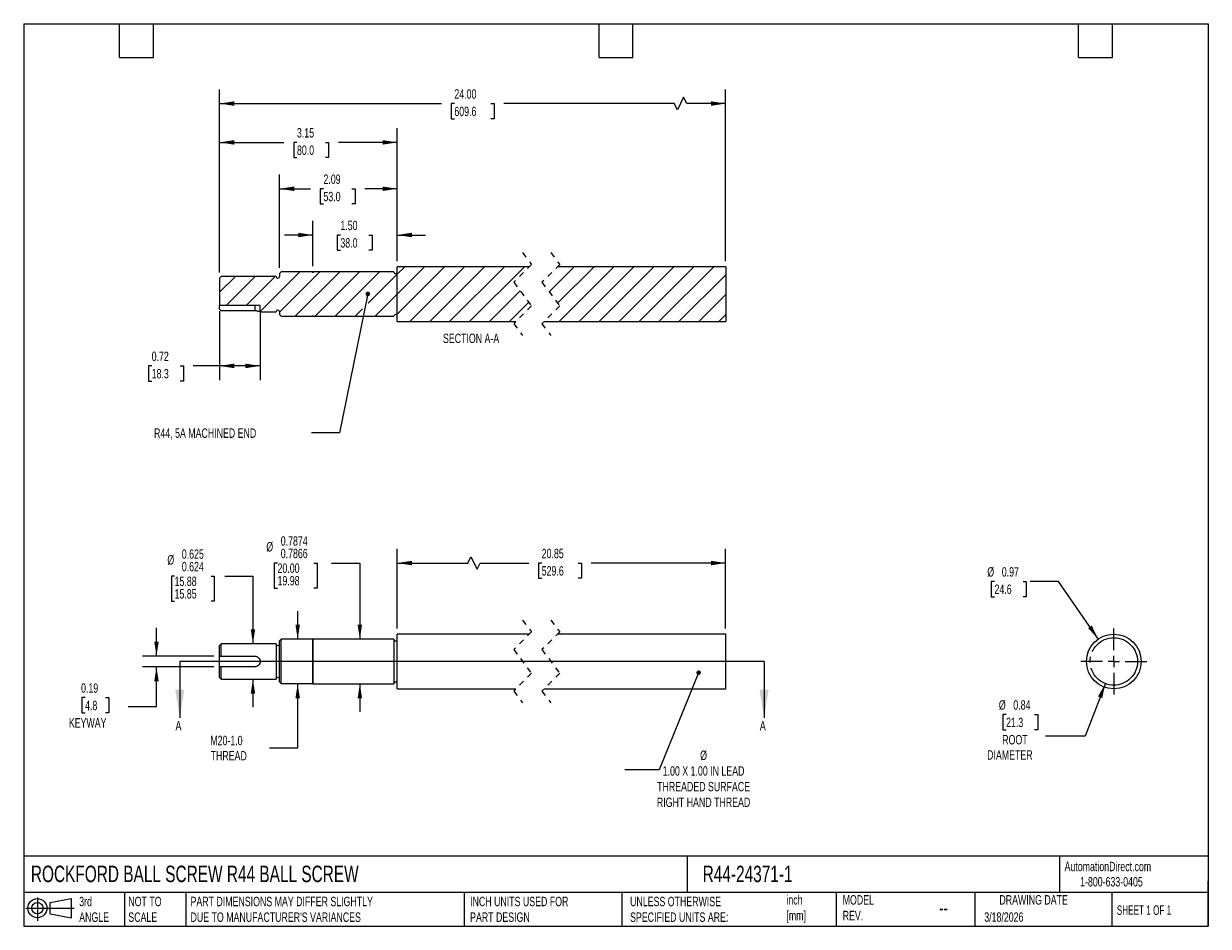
# Model space of a CAD drawing. Header units: inches. Extents: x 0.5 to 21.5, y 0.5 to 16.5.
import ezdxf

# ---------------------------------------------------------------- set-up
doc = ezdxf.new("R2010")
doc.units = ezdxf.units.IN
doc.header["$LTSCALE"] = 2
doc.header["$MEASUREMENT"] = 0
for name, pattern in [('SLD-Center', [0.75, 0.6, -0.05, 0.05, -0.05]), ('SLD-Dashed', [0.075, 0.05, -0.025]), ('SLD-Solid', [0])]:
    doc.linetypes.add(name, pattern=pattern)
for name, color, linetype in [('CENTER', 40, 'SLD-Center'), ('HATCH', 6, 'SLD-Solid'), ('SLD-DEFPOINTS', 7, 'Continuous')]:
    doc.layers.add(name, color=color, linetype=linetype)
doc.layers.add('DIMENSIONS', color=140, linetype='SLD-Solid', lineweight=25)
doc.layers.add('TEXT', color=140, linetype='SLD-Solid', lineweight=25)
doc.styles.add('SLDTEXTSTYLE0', font='TXT', dxfattribs={"width": 0.7})
doc.styles.add('SLDTEXTSTYLE1', font='TXT', dxfattribs={"width": 0.65})
doc.dimstyles.new('SLDDIMSTYLE0', dxfattribs={"dimtxt": 0.169922, "dimasz": 0.26, "dimexe": 0, "dimexo": 0.0625, "dimgap": 0.04248, "dimtad": 0, "dimtih": 1, "dimtoh": 1, "dimrnd": 1e-09, "dimdsep": 46, "dimtxsty": 'SLDTEXTSTYLE0', "dimsah": 1, "dimcen": 0.09, "dimadec": 0, "dimazin": 2, "dimtfac": 1, "dimtmove": 0, "dimatfit": 0, "dimfxl": 0, "dimfrac": 2, "dimtolj": 1, "dimtzin": 12, "dimarcsym": 0})
doc.dimstyles.new('SLDDIMSTYLE1', dxfattribs={"dimtxt": 0.169922, "dimasz": 0.26, "dimexe": 0, "dimexo": 0.0625, "dimgap": 0.04248, "dimtad": 0, "dimtih": 1, "dimtoh": 1, "dimdec": 3, "dimrnd": 1e-09, "dimdsep": 46, "dimtxsty": 'SLDTEXTSTYLE0', "dimsah": 1, "dimcen": 0.09, "dimadec": 0, "dimazin": 2, "dimlim": 1, "dimtm": 0.001, "dimtfac": 1, "dimtdec": 3, "dimtmove": 0, "dimatfit": 0, "dimfxl": 0, "dimfrac": 2, "dimtolj": 1, "dimtzin": 12, "dimarcsym": 0})
doc.dimstyles.new('SLDDIMSTYLE10', dxfattribs={"dimtxt": 0.169922, "dimasz": 0.26, "dimexe": 0, "dimexo": 0.0625, "dimgap": 0.04248, "dimtad": 0, "dimtih": 1, "dimtoh": 1, "dimrnd": 1e-09, "dimzin": 4, "dimdsep": 46, "dimtxsty": 'SLDTEXTSTYLE0', "dimsah": 1, "dimcen": 0.09, "dimadec": 0, "dimazin": 1, "dimtfac": 1, "dimtofl": 0, "dimtmove": 0, "dimatfit": 3, "dimfxl": 0, "dimfrac": 2, "dimtolj": 1, "dimtzin": 12, "dimarcsym": 0})
doc.dimstyles.new('SLDDIMSTYLE2', dxfattribs={"dimtxt": 0.169922, "dimasz": 0.26, "dimexe": 0, "dimexo": 0.0625, "dimgap": 0.04248, "dimtad": 0, "dimtih": 1, "dimtoh": 1, "dimrnd": 1e-09, "dimzin": 12, "dimdsep": 46, "dimtxsty": 'SLDTEXTSTYLE0', "dimsah": 1, "dimcen": 0.09, "dimadec": 0, "dimazin": 3, "dimtfac": 1, "dimtmove": 0, "dimatfit": 0, "dimfxl": 0, "dimfrac": 2, "dimtolj": 1, "dimtzin": 12, "dimarcsym": 0})
doc.dimstyles.new('SLDDIMSTYLE3', dxfattribs={"dimtxt": 0.169922, "dimasz": 0.26, "dimexe": 0, "dimexo": 0.0625, "dimgap": 0.04248, "dimtad": 0, "dimtih": 1, "dimtoh": 1, "dimdec": 4, "dimrnd": 1e-09, "dimdsep": 46, "dimtxsty": 'SLDTEXTSTYLE0', "dimsah": 1, "dimcen": 0.09, "dimadec": 0, "dimazin": 2, "dimlim": 1, "dimtp": -0.0003, "dimtm": 0.0011, "dimtfac": 1, "dimtdec": 4, "dimtmove": 0, "dimatfit": 0, "dimfxl": 0, "dimfrac": 2, "dimtolj": 1, "dimtzin": 4, "dimarcsym": 0})
doc.dimstyles.new('SLDDIMSTYLE4', dxfattribs={"dimtxt": 0.169922, "dimasz": 0.26, "dimexe": 0, "dimexo": 0.0625, "dimgap": 0.04248, "dimtad": 0, "dimtih": 1, "dimtoh": 1, "dimrnd": 1e-09, "dimzin": 12, "dimdsep": 46, "dimtxsty": 'SLDTEXTSTYLE0', "dimsah": 1, "dimcen": 0.09, "dimadec": 0, "dimazin": 3, "dimtfac": 1, "dimtofl": 0, "dimtmove": 0, "dimatfit": 3, "dimfxl": 0, "dimfrac": 2, "dimtolj": 1, "dimtzin": 12, "dimarcsym": 0})
doc.dimstyles.new('SLDDIMSTYLE5', dxfattribs={"dimtxt": 0.18, "dimasz": 0.08, "dimexe": 0, "dimexo": 0.0625, "dimgap": 0, "dimtad": 0, "dimtih": 1, "dimtoh": 1, "dimdec": 0, "dimrnd": 1e-09, "dimzin": 0, "dimdsep": 46, "dimtxsty": 'Standard', "dimblk1": 'DOT', "dimblk2": 'DOT', "dimsah": 1, "dimcen": 0.09, "dimadec": 0, "dimazin": 0, "dimtfac": 0.08, "dimtdec": 0, "dimtofl": 0, "dimtmove": 0, "dimatfit": 3, "dimldrblk": 'DOT', "dimfxl": 0, "dimfrac": 2, "dimtolj": 1, "dimtzin": 0, "dimarcsym": 0})
doc.dimstyles.new('SLDDIMSTYLE6', dxfattribs={"dimtxt": 0.169922, "dimasz": 0.26, "dimexe": 0, "dimexo": 0.0625, "dimgap": 0.04248, "dimtad": 0, "dimtih": 1, "dimtoh": 1, "dimrnd": 1e-09, "dimdsep": 46, "dimtxsty": 'SLDTEXTSTYLE0', "dimsah": 1, "dimcen": 0, "dimadec": 0, "dimazin": 2, "dimtfac": 1, "dimtofl": 0, "dimtmove": 0, "dimatfit": 3, "dimfxl": 0, "dimfrac": 2, "dimtolj": 1, "dimtzin": 12, "dimarcsym": 0})
doc.dimstyles.new('SLDDIMSTYLE7', dxfattribs={"dimtxt": 0.169922, "dimasz": 0.26, "dimexe": 0, "dimexo": 0.0625, "dimgap": 0.04248, "dimtad": 0, "dimtih": 1, "dimtoh": 1, "dimrnd": 1e-09, "dimdsep": 46, "dimtxsty": 'SLDTEXTSTYLE0', "dimsah": 1, "dimcen": 0, "dimadec": 0, "dimazin": 2, "dimtfac": 1, "dimtofl": 0, "dimtmove": 0, "dimatfit": 3, "dimfxl": 0, "dimfrac": 2, "dimtolj": 1, "dimtzin": 12, "dimarcsym": 0})
doc.dimstyles.new('SLDDIMSTYLE8', dxfattribs={"dimtxt": 0.169922, "dimasz": 0.26, "dimexe": 0, "dimexo": 0.0625, "dimgap": 0.04248, "dimtad": 0, "dimtih": 1, "dimtoh": 1, "dimrnd": 1e-09, "dimdsep": 46, "dimtxsty": 'SLDTEXTSTYLE0', "dimsah": 1, "dimcen": 0.09, "dimadec": 0, "dimazin": 2, "dimtfac": 1, "dimtofl": 0, "dimtmove": 0, "dimatfit": 3, "dimfxl": 0, "dimfrac": 2, "dimtolj": 1, "dimtzin": 12, "dimarcsym": 0})
doc.dimstyles.new('SLDDIMSTYLE9', dxfattribs={"dimtxt": 0.169922, "dimasz": 0.26, "dimexe": 0, "dimexo": 0.0625, "dimgap": 0.04248, "dimtad": 0, "dimtih": 1, "dimtoh": 1, "dimrnd": 1e-09, "dimzin": 4, "dimdsep": 46, "dimtxsty": 'SLDTEXTSTYLE0', "dimsah": 1, "dimcen": 0.09, "dimadec": 0, "dimazin": 1, "dimtfac": 1, "dimtmove": 0, "dimatfit": 0, "dimfxl": 0, "dimfrac": 2, "dimtolj": 1, "dimtzin": 12, "dimarcsym": 0})

# ---------------------------------------------------------------- blocks, each defined once
blk = doc.blocks.new('Block11')
at = {"color": 7, "linetype": 'SLD-Solid', "lineweight": 18}
for p, q in [((0, 0.227), (0.856, 0.227)), ((0.204, 0.418), (0.204, 0)), ((0.431, 0.328), (0.801, 0.396)), ((0.431, 0.126), (0.431, 0.328)), ((0.801, 0.396), (0.801, 0.058)), ((0.431, 0.126), (0.801, 0.058))]:
    blk.add_line(p, q, dxfattribs=at)
for radius in [0.169, 0.101]:
    blk.add_circle((0.204, 0.227), radius, dxfattribs=at)
blk = doc.blocks.new('Block12')
at = {"layer": 'SLD-DEFPOINTS'}
blk.add_blockref('Block11', (0, 0), dxfattribs=at)
blk = doc.blocks.new('_D')
at = {"layer": 'DIMENSIONS'}
for p, q in [((2.854, 5.288), (2.854, 5.788)), ((3.872, 5.288), (2.604, 5.288)), ((3.872, 5.101), (2.604, 5.101)), ((2.854, 4.394), (2.854, 5.101)), ((1.588, 4.553), (1.531, 4.553)), ((1.531, 4.553), (1.531, 4.283)), ((1.951, 4.553), (2.008, 4.553)), ((2.008, 4.553), (2.008, 4.283)), ((1.531, 4.283), (1.588, 4.283)), ((2.008, 4.283), (1.951, 4.283)), ((2.354, 4.394), (2.854, 4.394))]:
    blk.add_line(p, q, dxfattribs=at)
for points in [[(2.854, 5.288), (2.894, 5.548), (2.814, 5.548)], [(2.854, 5.101), (2.814, 4.841), (2.894, 4.841)]]:
    blk.add_solid(points, dxfattribs=at)
at = {"layer": 'DIMENSIONS', "char_height": 0.1667, "attachment_point": 1, "style": 'SLDTEXTSTYLE0'}
for s, insert in [('0.19', (1.517, 4.806)), ('4.8', (1.588, 4.498)), ('KEYWAY', (1.3, 4.19))]:
    blk.add_mtext(s, dxfattribs=dict(at, insert=insert))
blk = doc.blocks.new('_D_1')
at = {"layer": 'DIMENSIONS'}
for p, q in [((3.175, 6.707), (3.118, 6.707)), ((3.118, 6.707), (3.118, 6.262)), ((3.822, 6.707), (3.879, 6.707)), ((3.879, 6.707), (3.879, 6.262)), ((4.064, 6.707), (4.564, 6.707)), ((4.564, 6.707), (4.564, 5.507)), ((3.118, 6.262), (3.175, 6.262)), ((3.879, 6.262), (3.822, 6.262)), ((4.564, 4.882), (4.564, 4.382))]:
    blk.add_line(p, q, dxfattribs=at)
for points in [[(4.564, 5.507), (4.604, 5.767), (4.524, 5.767)], [(4.564, 4.882), (4.524, 4.622), (4.604, 4.622)]]:
    blk.add_solid(points, dxfattribs=at)
at = {"layer": 'DIMENSIONS', "char_height": 0.1667, "attachment_point": 1, "style": 'SLDTEXTSTYLE0'}
for s, insert in [('0.625', (3.303, 7.182)), ('%%c', (3.047, 7.079)), ('0.624', (3.303, 6.96)), ('15.88', (3.175, 6.699)), ('15.85', (3.175, 6.477))]:
    blk.add_mtext(s, dxfattribs=dict(at, insert=insert))
blk = doc.blocks.new('_D_2')
at = {"layer": 'DIMENSIONS'}
for p, q in [((5.357, 5.588), (5.357, 6.088)), ((5.357, 3.662), (5.357, 4.801)), ((4.857, 3.662), (5.357, 3.662))]:
    blk.add_line(p, q, dxfattribs=at)
for points in [[(5.357, 5.588), (5.397, 5.848), (5.317, 5.848)], [(5.357, 4.801), (5.317, 4.541), (5.397, 4.541)]]:
    blk.add_solid(points, dxfattribs=at)
at = {"layer": 'DIMENSIONS', "char_height": 0.1667, "attachment_point": 1, "style": 'SLDTEXTSTYLE0'}
for s, insert in [('M20-1.0', (3.808, 3.877)), ('THREAD', (3.814, 3.607))]:
    blk.add_mtext(s, dxfattribs=dict(at, insert=insert))
blk = doc.blocks.new('_D_3')
at = {"layer": 'DIMENSIONS'}
for p, q in [((5, 6.939), (4.943, 6.939)), ((4.943, 6.939), (4.943, 6.495)), ((5.646, 6.939), (5.703, 6.939)), ((5.703, 6.939), (5.703, 6.495)), ((5.959, 6.939), (6.459, 6.939)), ((6.459, 6.939), (6.459, 5.588)), ((4.943, 6.495), (5, 6.495)), ((5.703, 6.495), (5.646, 6.495)), ((6.459, 4.801), (6.459, 4.301))]:
    blk.add_line(p, q, dxfattribs=at)
for points in [[(6.459, 5.588), (6.499, 5.848), (6.419, 5.848)], [(6.459, 4.801), (6.419, 4.541), (6.499, 4.541)]]:
    blk.add_solid(points, dxfattribs=at)
at = {"layer": 'DIMENSIONS', "char_height": 0.1667, "attachment_point": 1, "style": 'SLDTEXTSTYLE0'}
for s, insert in [('0.7874', (5.057, 7.414)), ('%%c', (4.801, 7.311)), ('0.7866', (5.057, 7.192)), ('20.00', (5, 6.932)), ('19.98', (5, 6.71))]:
    blk.add_mtext(s, dxfattribs=dict(at, insert=insert))
blk = doc.blocks.new('_D_4')
at = {"layer": 'DIMENSIONS'}
for p, q in [((7.122, 5.779), (7.122, 7.189)), ((12.944, 5.779), (12.944, 7.189)), ((7.122, 6.939), (8.372, 6.939)), ((8.372, 6.939), (8.427, 7.05)), ((8.427, 7.05), (8.538, 6.828)), ((8.538, 6.828), (8.594, 6.939)), ((8.594, 6.939), (9.452, 6.939)), ((9.683, 6.939), (9.626, 6.939)), ((9.626, 6.939), (9.626, 6.669)), ((10.329, 6.939), (10.386, 6.939)), ((10.386, 6.939), (10.386, 6.669)), ((12.944, 6.939), (10.559, 6.939)), ((9.626, 6.669), (9.683, 6.669)), ((10.386, 6.669), (10.329, 6.669))]:
    blk.add_line(p, q, dxfattribs=at)
for points in [[(7.122, 6.939), (7.382, 6.899), (7.382, 6.979)], [(12.944, 6.939), (12.684, 6.979), (12.684, 6.899)]]:
    blk.add_solid(points, dxfattribs=at)
at = {"layer": 'DIMENSIONS', "char_height": 0.1667, "attachment_point": 1, "style": 'SLDTEXTSTYLE0'}
for s, insert in [('20.85', (9.683, 7.192)), ('529.6', (9.683, 6.884))]:
    blk.add_mtext(s, dxfattribs=dict(at, insert=insert))
blk = doc.blocks.new('_Dot')
at = {"color": 0, "linetype": 'ByBlock', "lineweight": -2}
blk.add_line((-0.5, 0), (-1, 0), dxfattribs=at)
at = {"color": 0, "linetype": 'ByBlock', "const_width": 0.5}
blk.add_lwpolyline([(-0.25, 0, 1), (0.25, 0, 1)], format="xyb", close=True, dxfattribs=at)
blk = doc.blocks.new('_D_5')
at = {"layer": 'DIMENSIONS'}
for p, q in [((19.675, 4.802), (19.318, 3.872)), ((17.915, 4.254), (17.858, 4.254)), ((17.858, 4.254), (17.858, 3.984)), ((18.42, 4.254), (18.477, 4.254)), ((18.477, 4.254), (18.477, 3.984)), ((17.858, 3.984), (17.915, 3.984)), ((18.477, 3.984), (18.42, 3.984)), ((19.318, 3.872), (18.613, 3.872))]:
    blk.add_line(p, q, dxfattribs=at)
blk.add_solid([(19.675, 4.802), (19.544, 4.574), (19.619, 4.545)], dxfattribs=at)
at = {"layer": 'DIMENSIONS', "char_height": 0.1667, "attachment_point": 1, "style": 'SLDTEXTSTYLE0'}
for s, insert in [('%%c', (17.787, 4.507)), ('0.84', (18.043, 4.507)), ('21.3', (17.915, 4.199)), ('ROOT', (17.847, 3.891)), ('DIAMETER', (17.579, 3.621))]:
    blk.add_mtext(s, dxfattribs=dict(at, insert=insert))
blk = doc.blocks.new('_D_6')
at = {"layer": 'DIMENSIONS'}
for p, q in [((17.71, 6.613), (17.653, 6.613)), ((17.653, 6.613), (17.653, 6.343)), ((18.215, 6.613), (18.272, 6.613)), ((18.272, 6.613), (18.272, 6.343)), ((18.844, 6.613), (18.344, 6.613)), ((19.549, 5.593), (18.844, 6.613)), ((17.653, 6.343), (17.71, 6.343)), ((18.272, 6.343), (18.215, 6.343))]:
    blk.add_line(p, q, dxfattribs=at)
blk.add_solid([(19.549, 5.593), (19.434, 5.83), (19.369, 5.784)], dxfattribs=at)
at = {"layer": 'DIMENSIONS', "char_height": 0.1667, "attachment_point": 1, "style": 'SLDTEXTSTYLE0'}
for s, insert in [('%%c', (17.582, 6.866)), ('0.97', (17.839, 6.866)), ('24.6', (17.71, 6.558))]:
    blk.add_mtext(s, dxfattribs=dict(at, insert=insert))
blk = doc.blocks.new('SW_CENTERMARKSYMBOL_0')
at = {"layer": 'CENTER', "color": 0}
for p, q in [((0, 0.2), (0, 0.585)), ((-0.2, 0), (-0.585, 0)), ((0, 0), (-0.1, 0)), ((0, 0), (0, 0.1)), ((0, 0), (0, -0.1)), ((0, 0), (0.1, 0)), ((0.2, 0), (0.585, 0)), ((0, -0.2), (0, -0.585))]:
    blk.add_line(p, q, dxfattribs=at)
blk = doc.blocks.new('_D_7')
at = {"layer": 'DIMENSIONS'}
for p, q in [((3.972, 11.402), (3.972, 10.184)), ((4.691, 11.402), (4.691, 10.184)), ((2.769, 10.434), (2.712, 10.434)), ((2.712, 10.434), (2.712, 10.164)), ((3.274, 10.434), (3.331, 10.434)), ((3.331, 10.434), (3.331, 10.164)), ((3.972, 10.434), (3.504, 10.434)), ((4.691, 10.434), (3.972, 10.434)), ((2.712, 10.164), (2.769, 10.164)), ((3.331, 10.164), (3.274, 10.164))]:
    blk.add_line(p, q, dxfattribs=at)
for points in [[(3.972, 10.434), (4.232, 10.394), (4.232, 10.474)], [(4.691, 10.434), (4.431, 10.474), (4.431, 10.394)]]:
    blk.add_solid(points, dxfattribs=at)
at = {"layer": 'DIMENSIONS', "char_height": 0.1667, "attachment_point": 1, "style": 'SLDTEXTSTYLE0'}
for s, insert in [('0.72', (2.769, 10.687)), ('18.3', (2.769, 10.379))]:
    blk.add_mtext(s, dxfattribs=dict(at, insert=insert))
blk = doc.blocks.new('_D_8')
at = {"layer": 'DIMENSIONS'}
for p, q in [((5.626, 12.2), (5.626, 13.004)), ((7.122, 12.292), (7.122, 13.004)), ((5.626, 12.754), (5.126, 12.754)), ((6.114, 12.754), (6.057, 12.754)), ((6.057, 12.754), (6.057, 12.484)), ((6.619, 12.754), (6.676, 12.754)), ((6.676, 12.754), (6.676, 12.484)), ((7.122, 12.754), (7.622, 12.754)), ((6.057, 12.484), (6.114, 12.484)), ((6.676, 12.484), (6.619, 12.484))]:
    blk.add_line(p, q, dxfattribs=at)
for points in [[(5.626, 12.754), (5.366, 12.794), (5.366, 12.714)], [(7.122, 12.754), (7.382, 12.714), (7.382, 12.794)]]:
    blk.add_solid(points, dxfattribs=at)
at = {"layer": 'DIMENSIONS', "char_height": 0.1667, "attachment_point": 1, "style": 'SLDTEXTSTYLE0'}
for s, insert in [('1.50', (6.114, 13.007)), ('38.0', (6.114, 12.698))]:
    blk.add_mtext(s, dxfattribs=dict(at, insert=insert))
blk = doc.blocks.new('_D_9')
at = {"layer": 'DIMENSIONS'}
for p, q in [((5.035, 12.17), (5.035, 13.824)), ((7.122, 12.292), (7.122, 13.824)), ((5.035, 13.574), (5.584, 13.574)), ((5.814, 13.574), (5.757, 13.574)), ((5.757, 13.574), (5.757, 13.304)), ((6.319, 13.574), (6.376, 13.574)), ((6.376, 13.574), (6.376, 13.304)), ((7.122, 13.574), (6.549, 13.574)), ((5.757, 13.304), (5.814, 13.304)), ((6.376, 13.304), (6.319, 13.304))]:
    blk.add_line(p, q, dxfattribs=at)
for points in [[(5.035, 13.574), (5.295, 13.534), (5.295, 13.614)], [(7.122, 13.574), (6.862, 13.614), (6.862, 13.534)]]:
    blk.add_solid(points, dxfattribs=at)
at = {"layer": 'DIMENSIONS', "char_height": 0.1667, "attachment_point": 1, "style": 'SLDTEXTSTYLE0'}
for s, insert in [('2.09', (5.814, 13.827)), ('53.0', (5.814, 13.519))]:
    blk.add_mtext(s, dxfattribs=dict(at, insert=insert))
blk = doc.blocks.new('_D_10')
at = {"layer": 'DIMENSIONS'}
for p, q in [((3.972, 12.089), (3.972, 14.646)), ((7.122, 12.292), (7.122, 14.646)), ((3.972, 14.396), (5.113, 14.396)), ((5.344, 14.396), (5.286, 14.396)), ((5.286, 14.396), (5.286, 14.126)), ((5.848, 14.396), (5.906, 14.396)), ((5.906, 14.396), (5.906, 14.126)), ((7.122, 14.396), (6.079, 14.396)), ((5.286, 14.126), (5.344, 14.126)), ((5.906, 14.126), (5.848, 14.126))]:
    blk.add_line(p, q, dxfattribs=at)
for points in [[(3.972, 14.396), (4.232, 14.356), (4.232, 14.436)], [(7.122, 14.396), (6.862, 14.436), (6.862, 14.356)]]:
    blk.add_solid(points, dxfattribs=at)
at = {"layer": 'DIMENSIONS', "char_height": 0.1667, "attachment_point": 1, "style": 'SLDTEXTSTYLE0'}
for s, insert in [('3.15', (5.344, 14.649)), ('80.0', (5.344, 14.341))]:
    blk.add_mtext(s, dxfattribs=dict(at, insert=insert))
blk = doc.blocks.new('_D_11')
at = {"layer": 'DIMENSIONS'}
for p, q in [((3.972, 12.089), (3.972, 15.334)), ((12.944, 12.292), (12.944, 15.334)), ((12.199, 15.195), (12.088, 14.973)), ((12.255, 15.084), (12.199, 15.195)), ((3.972, 15.084), (7.905, 15.084)), ((8.135, 15.084), (8.078, 15.084)), ((8.078, 15.084), (8.078, 14.814)), ((8.781, 15.084), (8.838, 15.084)), ((8.838, 15.084), (8.838, 14.814)), ((12.032, 15.084), (9.012, 15.084)), ((12.088, 14.973), (12.032, 15.084)), ((12.944, 15.084), (12.255, 15.084)), ((8.078, 14.814), (8.135, 14.814)), ((8.838, 14.814), (8.781, 14.814))]:
    blk.add_line(p, q, dxfattribs=at)
for points in [[(3.972, 15.084), (4.232, 15.044), (4.232, 15.124)], [(12.944, 15.084), (12.684, 15.124), (12.684, 15.044)]]:
    blk.add_solid(points, dxfattribs=at)
at = {"layer": 'DIMENSIONS', "char_height": 0.1667, "attachment_point": 1, "style": 'SLDTEXTSTYLE0'}
for s, insert in [('24.00', (8.135, 15.337)), ('609.6', (8.135, 15.028))]:
    blk.add_mtext(s, dxfattribs=dict(at, insert=insert))
blk = doc.blocks.new('SW_HATCH_0')
at = {"layer": 'HATCH', "color": 0}
for p, q in [((-2.691, 0.312), (-2.559, 0.444)), ((-2.691, -0.041), (-2.206, 0.444)), ((-2.691, -0.395), (-1.852, 0.444)), ((-2.691, 0.312), (-2.559, 0.444)), ((-2.691, -0.041), (-2.206, 0.444)), ((-2.691, -0.395), (-1.852, 0.444)), ((-2.691, 0.312), (-2.559, 0.444)), ((-2.691, -0.041), (-2.206, 0.444)), ((-2.691, -0.395), (-1.852, 0.444)), ((-2.469, -0.526), (-1.499, 0.444)), ((-2.469, -0.526), (-1.499, 0.444)), ((-2.469, -0.526), (-1.499, 0.444)), ((-2.115, -0.526), (-1.145, 0.444)), ((-2.115, -0.526), (-1.145, 0.444)), ((-2.115, -0.526), (-1.145, 0.444)), ((-1.762, -0.526), (-0.792, 0.444)), ((-1.762, -0.526), (-0.792, 0.444)), ((-1.762, -0.526), (-0.792, 0.444)), ((-1.408, -0.526), (-0.438, 0.444)), ((-1.408, -0.526), (-0.438, 0.444)), ((-1.408, -0.526), (-0.438, 0.444)), ((0, 0), (0.444, 0.444)), ((0, 0), (0.444, 0.444)), ((0, 0), (0.444, 0.444)), ((0.152, -0.202), (0.797, 0.444)), ((0.152, -0.202), (0.797, 0.444)), ((0.152, -0.202), (0.797, 0.444)), ((0.181, -0.526), (1.151, 0.444)), ((0.181, -0.526), (1.151, 0.444)), ((0.181, -0.526), (1.151, 0.444)), ((0.534, -0.526), (1.504, 0.444)), ((0.534, -0.526), (1.504, 0.444)), ((0.534, -0.526), (1.504, 0.444)), ((0.888, -0.526), (1.858, 0.444)), ((0.888, -0.526), (1.858, 0.444)), ((0.888, -0.526), (1.858, 0.444)), ((1.242, -0.526), (2.212, 0.444)), ((1.242, -0.526), (2.212, 0.444)), ((1.242, -0.526), (2.212, 0.444)), ((1.595, -0.526), (2.565, 0.444)), ((1.595, -0.526), (2.565, 0.444)), ((1.595, -0.526), (2.565, 0.444)), ((1.949, -0.526), (2.919, 0.444)), ((1.949, -0.526), (2.919, 0.444)), ((1.949, -0.526), (2.919, 0.444)), ((-5.841, -0.009), (-5.56, 0.271)), ((-5.841, -0.009), (-5.56, 0.271)), ((-5.841, -0.009), (-5.56, 0.271)), ((-5.724, -0.246), (-5.207, 0.271)), ((-5.724, -0.246), (-5.207, 0.271)), ((-5.724, -0.246), (-5.207, 0.271)), ((-5.37, -0.246), (-4.853, 0.271)), ((-5.37, -0.246), (-4.853, 0.271)), ((-5.37, -0.246), (-4.853, 0.271)), ((-5.122, -0.351), (-4.419, 0.352)), ((-5.122, -0.351), (-4.419, 0.352)), ((-5.122, -0.351), (-4.419, 0.352)), ((-4.778, -0.36), (-4.065, 0.353)), ((-4.778, -0.36), (-4.065, 0.353)), ((-4.778, -0.36), (-4.065, 0.353)), ((-4.498, -0.434), (-3.711, 0.353)), ((-4.498, -0.434), (-3.711, 0.353)), ((-4.498, -0.434), (-3.711, 0.353)), ((-4.145, -0.435), (-3.358, 0.353)), ((-4.145, -0.435), (-3.358, 0.353)), ((-4.145, -0.435), (-3.358, 0.353)), ((-3.792, -0.435), (-3.004, 0.353)), ((-3.792, -0.435), (-3.004, 0.353)), ((-3.792, -0.435), (-3.004, 0.353)), ((-3.207, -0.204), (-2.691, 0.312)), ((-3.207, -0.204), (-2.691, 0.312)), ((-3.207, -0.204), (-2.691, 0.312)), ((2.302, -0.526), (3.131, 0.303)), ((2.302, -0.526), (3.131, 0.303)), ((2.302, -0.526), (3.131, 0.303)), ((-1.054, -0.526), (-0.512, 0.016)), ((-1.054, -0.526), (-0.512, 0.016)), ((-1.054, -0.526), (-0.512, 0.016)), ((-3.085, -0.435), (-2.691, -0.041)), ((-3.085, -0.435), (-2.691, -0.041)), ((-3.085, -0.435), (-2.691, -0.041)), ((-0.701, -0.526), (-0.361, -0.186)), ((-0.701, -0.526), (-0.361, -0.186)), ((-0.701, -0.526), (-0.361, -0.186)), ((2.656, -0.526), (3.131, -0.051)), ((2.656, -0.526), (3.131, -0.051)), ((2.656, -0.526), (3.131, -0.051)), ((-3.438, -0.435), (-3.308, -0.305)), ((-3.438, -0.435), (-3.308, -0.305)), ((-3.438, -0.435), (-3.308, -0.305)), ((-2.705, -0.409), (-2.691, -0.395)), ((-2.705, -0.409), (-2.691, -0.395)), ((-2.705, -0.409), (-2.691, -0.395)), ((3.009, -0.526), (3.131, -0.404)), ((3.009, -0.526), (3.131, -0.404)), ((3.009, -0.526), (3.131, -0.404))]:
    blk.add_line(p, q, dxfattribs=at)

msp = doc.modelspace()

# ---------------------------------------------------------------- linework, layer by layer
at = {"color": 7, "linetype": 'SLD-Dashed', "lineweight": 18}
for p, q in [((9.3441, 12.44157), (9.50158, 12.23155)), ((9.8441, 12.44157), (10.00158, 12.23155)), ((9.50158, 12.23155), (9.18662, 11.91659)), ((10.00158, 12.23155), (9.68662, 11.91659)), ((9.18662, 11.91659), (9.50158, 11.49655)), ((9.68662, 11.91659), (10.00158, 11.49655)), ((9.50158, 11.49655), (9.18662, 11.18159)), ((10.00158, 11.49655), (9.68662, 11.18159)), ((9.18662, 11.18159), (9.3441, 10.97157)), ((9.68662, 11.18159), (9.8441, 10.97157)), ((9.3441, 5.92947), (9.50158, 5.71945)), ((9.8441, 5.92947), (10.00158, 5.71945)), ((9.50158, 5.71945), (9.18662, 5.40449)), ((10.00158, 5.71945), (9.68662, 5.40449)), ((9.18662, 5.40449), (9.50158, 4.98445)), ((9.68662, 5.40449), (10.00158, 4.98445)), ((9.50158, 4.98445), (9.18662, 4.66949)), ((10.00158, 4.98445), (9.68662, 4.66949)), ((9.18662, 4.66949), (9.3441, 4.45947)), ((9.68662, 4.66949), (9.8441, 4.45947))]:
    msp.add_line(p, q, dxfattribs=at)
for p, q in [((9.4616, 12.19157), (7.12235, 12.19157)), ((7.12235, 11.22157), (7.12235, 12.19157)), ((12.94423, 12.19157), (9.9616, 12.19157)), ((12.94423, 12.19157), (12.94423, 11.22157)), ((4.00235, 12.01907), (3.97235, 11.98907)), ((3.97235, 11.98907), (3.97235, 11.50217)), ((4.97535, 12.01907), (4.00235, 12.01907)), ((5.06535, 12.09977), (5.03535, 12.06977)), ((5.03535, 12.06977), (5.03535, 12.01907)), ((5.62615, 12.09977), (5.06535, 12.09977)), ((5.62615, 12.08542), (5.62615, 12.09977)), ((5.62635, 12.10042), (5.62635, 12.08542)), ((7.06235, 12.10042), (5.62635, 12.10042)), ((7.12235, 11.31272), (7.12235, 12.10042)), ((4.6911, 11.50217), (3.97235, 11.50217)), ((3.97235, 11.44008), (3.97235, 11.50217)), ((4.59735, 11.40846), (4.00235, 11.40846)), ((4.59735, 11.50217), (4.59735, 11.40846)), ((4.6911, 11.39407), (4.6911, 11.50217)), ((4.6911, 11.39407), (4.97535, 11.39407)), ((5.03535, 11.39407), (5.03535, 11.34337)), ((5.03535, 11.34337), (5.06535, 11.31337)), ((5.06535, 11.31337), (5.62615, 11.31337)), ((5.62615, 11.31337), (5.62615, 11.32772)), ((5.62635, 11.32772), (5.62635, 11.31272)), ((5.62635, 11.31272), (7.06235, 11.31272)), ((7.12235, 11.22157), (9.2266, 11.22157)), ((9.7266, 11.22157), (12.94423, 11.22157)), ((9.4616, 5.67947), (7.12235, 5.67947)), ((7.12235, 4.70947), (7.12235, 5.67947)), ((12.94423, 5.67947), (9.9616, 5.67947)), ((12.94423, 5.19447), (12.94423, 5.67947)), ((4.00235, 5.50697), (3.97235, 5.47697)), ((3.97235, 5.28822), (3.97235, 5.47697)), ((4.97535, 5.50697), (4.00235, 5.50697)), ((4.00235, 5.28822), (4.00235, 5.50697)), ((4.97535, 5.50697), (4.97535, 4.88197)), ((5.06535, 5.58767), (5.03535, 5.55767)), ((5.03535, 5.19447), (5.03535, 5.55767)), ((5.62615, 5.58767), (5.06535, 5.58767)), ((5.06535, 4.80127), (5.06535, 5.58767)), ((5.62615, 5.58767), (5.62615, 4.80127)), ((7.06235, 5.58832), (5.62635, 5.58832)), ((5.62635, 4.80062), (5.62635, 5.58832)), ((7.06235, 5.58832), (7.06235, 4.80062)), ((3.97235, 5.28822), (4.00235, 5.28822)), ((3.97235, 5.10072), (3.97235, 5.28822)), ((4.00235, 5.28822), (4.59735, 5.28822)), ((3.97235, 4.91197), (3.97235, 5.10072)), ((4.00235, 5.10072), (3.97235, 5.10072)), ((4.00235, 4.88197), (4.00235, 5.10072)), ((4.59735, 5.10072), (4.00235, 5.10072)), ((5.03535, 4.83127), (5.03535, 5.19447)), ((12.94423, 4.70947), (12.94423, 5.19447)), ((3.97235, 4.91197), (4.00235, 4.88197)), ((4.00235, 4.88197), (4.97535, 4.88197)), ((5.03535, 4.83127), (5.06535, 4.80127)), ((5.06535, 4.80127), (5.62615, 4.80127)), ((5.62635, 4.80062), (7.06235, 4.80062)), ((7.12235, 4.70947), (9.2266, 4.70947)), ((9.7266, 4.70947), (12.94423, 4.70947))]:
    msp.add_line(p, q)
msp.add_circle((19.82526, 5.19447), 0.485)
for centre, start, end in [((5.00535, 12.01907), 180.000035, 359.999965), ((7.09235, 12.10042), 179.99944, 0.00056), ((5.00535, 11.39407), 0.000035, 179.999965), ((7.09235, 11.31272), 359.99944, 180.00056), ((5.00535, 5.50697), 180.000035, 359.999965), ((7.09235, 5.58832), 179.99944, 0.00056), ((5.00535, 4.88197), 0.000035, 179.999965), ((7.09235, 4.80062), 359.99944, 180.00056)]:
    msp.add_arc(centre, 0.03, start, end)
for points, knots in [([(4.00235, 11.40846), (3.99668, 11.41441), (3.98665, 11.42493), (3.97668, 11.43549), (3.97235, 11.44008)], [0, 0, 0, 0, 0.56593061, 1, 1, 1, 1]), ([(4.6911, 11.39407), (4.69051, 11.39424), (4.68819, 11.39494), (4.67915, 11.39752), (4.66059, 11.40218), (4.63767, 11.40605), (4.61543, 11.40815), (4.60343, 11.40836), (4.59735, 11.40846)], [0, 0, 0, 0, 0.019184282, 0.076562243, 0.296196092, 0.621953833, 0.808236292, 1, 1, 1, 1]), ([(4.59735, 5.28822), (4.60341, 5.28788), (4.61555, 5.28721), (4.63901, 5.2799), (4.66531, 5.26269), (4.68265, 5.23642), (4.69007, 5.21284), (4.69076, 5.20059), (4.6911, 5.19447)], [0, 0, 0, 0, 0.12370148, 0.247921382, 0.498471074, 0.749917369, 0.875010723, 1, 1, 1, 1]), ([(4.6911, 5.19447), (4.69076, 5.18841), (4.69008, 5.17625), (4.68279, 5.15281), (4.66558, 5.12655), (4.63935, 5.10917), (4.61575, 5.10175), (4.60347, 5.10106), (4.59735, 5.10072)], [0, 0, 0, 0, 0.12372656, 0.24809292, 0.49827086, 0.74921091, 0.8750294, 1, 1, 1, 1])]:
    msp.add_open_spline(points, degree=3, knots=knots)
at = {"layer": 'CENTER', "linetype": 'SLD-Center'}
msp.add_circle((19.82526, 5.19447), 0.42, dxfattribs=at)
at = {"layer": 'TEXT'}
for p, q in [((0.5, 16.5), (21.5, 16.5)), ((0.5, 16.5), (0.5, 0.5)), ((2.2, 15.9), (2.2, 16.5)), ((2.8, 15.9), (2.8, 16.5)), ((10.7, 15.9), (10.7, 16.5)), ((11.3, 15.9), (11.3, 16.5)), ((19.2, 15.9), (19.2, 16.5)), ((19.8, 15.9), (19.8, 16.5)), ((21.5, 16.5), (21.5, 0.5)), ((2.2, 15.9), (2.8, 15.9)), ((10.7, 15.9), (11.3, 15.9)), ((19.2, 15.9), (19.8, 15.9)), ((13.62499, 5.19447), (3.26665, 5.19447)), ((21.5, 1.74221), (0.5, 1.74221)), ((12.26448, 1.74221), (12.26448, 1.1)), ((18.8642, 1.74221), (18.8642, 1.1)), ((21.5, 0.5), (21.5, 1.3)), ((21.5, 1.1), (0.5, 1.1)), ((2.28699, 1.1), (2.28699, 0.5)), ((3.37302, 1.1), (3.37302, 0.5)), ((8.30584, 1.1), (8.30584, 0.5)), ((11.10219, 1.1), (11.10219, 0.5)), ((14.90556, 1.1), (14.90556, 0.5)), ((17.35949, 1.1), (17.35949, 0.5)), ((19.79124, 1.1), (19.79124, 0.5)), ((0.5, 0.5), (21.5, 0.5))]:
    msp.add_line(p, q, dxfattribs=at)
at = {"layer": 'TEXT', "linetype": 'SLD-Solid'}
for p, q in [((3.26665, 5.19447), (3.26665, 4.19447)), ((13.62499, 5.19447), (13.62499, 4.19447))]:
    msp.add_line(p, q, dxfattribs=at)
at = {"layer": 'TEXT'}
for points in [[(3.26665, 4.19447), (3.34665, 4.69447), (3.18665, 4.69447)], [(13.62499, 4.19447), (13.70499, 4.69447), (13.54499, 4.69447)]]:
    msp.add_solid(points, dxfattribs=at)

# ---------------------------------------------------------------- block references
at = {"layer": 'CENTER'}
msp.add_blockref('SW_CENTERMARKSYMBOL_0', (19.82526, 5.19447), dxfattribs=at)
at = {"layer": 'HATCH'}
msp.add_blockref('SW_HATCH_0', (9.81316, 11.74783), dxfattribs=at)
at = {"layer": 'SLD-DEFPOINTS'}
msp.add_blockref('Block12', (0.53842, 0.59479), dxfattribs=at)

# ---------------------------------------------------------------- texts
at = {"layer": 'TEXT'}
for s, insert, char_height, attachment_point, style in [('SECTION A-A', (8.43101, 11.00608), 0.1666667, 2, 'SLDTEXTSTYLE0'), ('R44, 5A MACHINED END', (2.81043, 9.32543), 0.1666667, 1, 'SLDTEXTSTYLE0'), ('A', (3.19073, 4.14047), 0.16992, 1, 'SLDTEXTSTYLE0'), ('A', (13.54907, 4.14047), 0.16992, 1, 'SLDTEXTSTYLE0'), ('%%c^J1.00 X 1.00 IN LEAD^JTHREADED SURFACE^JRIGHT HAND THREAD', (12.55249, 3.61523), 0.1666667, 2, 'SLDTEXTSTYLE0'), ('ROCKFORD BALL SCREW R44 BALL SCREW', (0.62722, 1.57493), 0.2916667, 1, 'SLDTEXTSTYLE0'), ('R44-24371-1', (12.53604, 1.57493), 0.2916667, 1, 'SLDTEXTSTYLE0'), ('AutomationDirect.com', (18.95236, 1.64382), 0.1666667, 1, 'SLDTEXTSTYLE0'), ('1-800-633-0405', (19.22768, 1.37299), 0.1666667, 1, 'SLDTEXTSTYLE0'), ('inch^J[mm]', (14.02077, 1.05213), 0.166667, 1, 'SLDTEXTSTYLE0'), ('MODEL ^JREV.', (15.0184, 1.05228), 0.1666667, 1, 'SLDTEXTSTYLE0'), ('DRAWING DATE', (18.40357, 1.05228), 0.1666667, 2, 'SLDTEXTSTYLE0'), ('3rd^JANGLE', (1.48429, 1.02335), 0.166667, 1, 'SLDTEXTSTYLE0'), ('NOT TO^JSCALE', (2.35486, 1.02335), 0.1666667, 1, 'SLDTEXTSTYLE0'), ("PART DIMENSIONS MAY DIFFER SLIGHTLY ^JDUE TO MANUFACTURER'S VARIANCES", (3.45768, 1.02335), 0.1666667, 1, 'SLDTEXTSTYLE0'), ('INCH UNITS USED FOR ^JPART DESIGN', (8.41367, 1.02335), 0.1666667, 1, 'SLDTEXTSTYLE0'), ('UNLESS OTHERWISE ^JSPECIFIED UNITS ARE:', (11.24954, 1.02335), 0.1666667, 1, 'SLDTEXTSTYLE0'), ('SHEET 1 OF 1', (19.87727, 0.8702), 0.1666667, 1, 'SLDTEXTSTYLE1'), ('--', (16.72661, 0.95084), 0.25, 1, 'SLDTEXTSTYLE0'), ('3/18/2026', (17.52857, 0.7473), 0.166667, 1, 'SLDTEXTSTYLE0')]:
    msp.add_mtext(s, dxfattribs=dict(at, insert=insert, char_height=char_height, attachment_point=attachment_point, style=style))

# ---------------------------------------------------------------- dimensions: what is measured, and where the dimension line sits
at = {"layer": 'DIMENSIONS'}
for base, p1, p2, text, dimstyle, picture, middle in [((12.94423, 15.08368), (3.97235, 11.98907), (12.94423, 12.19157), '24.00', 'SLDDIMSTYLE10', '_D_11', (8.45829, 15.08368)), ((7.12235, 6.93931), (12.94423, 5.67947), (7.12235, 5.67947), '20.85', 'SLDDIMSTYLE4', '_D_4', (10.00578, 6.93931))]:
    dim = msp.add_linear_dim(base=base, p1=p1, p2=p2, text=text, dimstyle=dimstyle, dxfattribs=at)
    dim.commit()
    dim.dimension.update_dxf_attribs({"geometry": picture, "text_midpoint": middle, "dimtype": 160})
for base, p1, p2, dimstyle, picture, middle in [((3.97235, 14.39629), (7.12235, 12.19157), (3.97235, 11.98907), 'SLDDIMSTYLE4', '_D_10', (5.59598, 14.39629)), ((7.12235, 13.57426), (5.03535, 12.06977), (7.12235, 12.19157), 'SLDDIMSTYLE4', '_D_9', (6.06641, 13.57426)), ((5.62635, 12.75369), (7.12235, 12.19157), (5.62635, 12.10042), 'SLDDIMSTYLE9', '_D_8', (6.36642, 12.75369)), ((3.97235, 10.43425), (4.6911, 11.50217), (3.97235, 11.50217), 'SLDDIMSTYLE8', '_D_7', (3.02113, 10.43425))]:
    dim = msp.add_linear_dim(base=base, p1=p1, p2=p2, dimstyle=dimstyle, dxfattribs=at)
    dim.commit()
    dim.dimension.update_dxf_attribs({"geometry": picture, "text_midpoint": middle, "dimtype": 160})
for base, p1, p2, text, dimstyle, picture, middle in [((6.45905, 4.80062), (7.06235, 5.58832), (7.06235, 4.80062), '%%c<>', 'SLDDIMSTYLE3', '_D_3', (6.45905, 6.93931)), ((4.56401, 4.88197), (4.97535, 5.50697), (4.97535, 4.88197), '%%c<>', 'SLDDIMSTYLE1', '_D_1', (4.56401, 6.70668)), ((5.35695, 4.80127), (5.62615, 5.58767), (5.62615, 4.80127), 'M20-1.0\\PTHREAD', 'SLDDIMSTYLE2', '_D_2', (5.35695, 3.66246)), ((2.85357, 5.28822), (3.97235, 5.10072), (3.97235, 5.28822), '<>\\PKEYWAY', 'SLDDIMSTYLE0', '_D', (2.85357, 4.3941))]:
    dim = msp.add_linear_dim(base=base, p1=p1, p2=p2, angle=90, text=text, dimstyle=dimstyle, dxfattribs=at)
    dim.commit()
    dim.dimension.update_dxf_attribs({"geometry": picture, "text_midpoint": middle, "dimtype": 160})
dim = msp.add_diameter_dim_2p(p1=(20.10119, 4.79561), p2=(19.54932, 5.59332), dimstyle='SLDDIMSTYLE7', dxfattribs=at)
dim.commit()
dim.dimension.update_dxf_attribs({"geometry": '_D_6', "text_midpoint": (17.96295, 6.61326), "dimtype": 163})
dim = msp.add_diameter_dim_2p(p1=(19.97563, 5.58663), p2=(19.67489, 4.80231), text='<>\\PROOT\\PDIAMETER', dimstyle='SLDDIMSTYLE6', dxfattribs=at)
dim.commit()
dim.dimension.update_dxf_attribs({"geometry": '_D_5', "text_midpoint": (18.16735, 3.96011), "dimtype": 163})

# ---------------------------------------------------------------- leaders
at = {"layer": 'TEXT'}
for points in [[(6.59963, 11.70993), (6.10133, 9.24474), (5.60133, 9.24474)], [(12.46436, 4.99606), (11.76802, 3.27428), (11.15703, 3.27428)]]:
    msp.add_leader(points, dimstyle='SLDDIMSTYLE5', dxfattribs=at)

doc.saveas('drawing.dxf')
